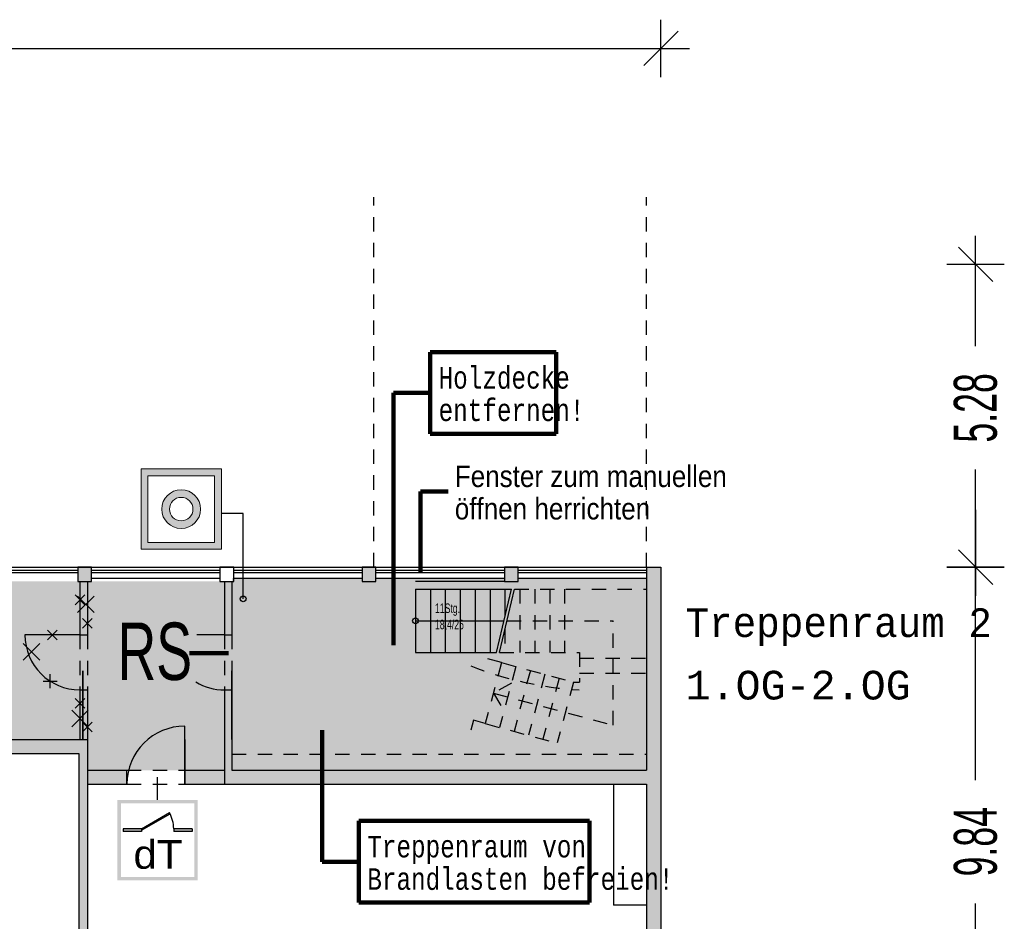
# Model space of a CAD drawing. Header units: metres. Extents: x -5 to 193, y -5 to 104.
# Tile 25 of 25: x 176 to 193, y 69 to 85. Entities that reach past the tile are written whole.
import ezdxf

# ---------------------------------------------------------------- set-up
doc = ezdxf.new("R2010")
doc.units = ezdxf.units.M
doc.header["$PDMODE"] = 65
for name, pattern in [('AUSGEZOGEN', [0]), ('LINIE_2', [0.45, 0.25, -0.2]), ('LINIE_9', [0.0003, 0, -0.0003])]:
    doc.linetypes.add(name, pattern=pattern)
for name, color, linetype, lineweight in [('XR$2$003METX_RAUMBESCHRIFTUNG_ENT', 7, 'Continuous', 13), ('XR$2$003STTXT_BAUTEILBESCHRIFTUNG', 7, 'Continuous', 13), ('XR$2$003UZ013_BETON_STAHLBETON', 8, 'Continuous', 13), ('XR$2$003WN111_ALLGEMEIN', 7, 'Continuous', 13), ('XR$2$004FE2DD_ZWEIDIMENSIONAL', 4, 'Continuous', 13), ('XR$2$004TT111_ALLGEMEIN', 7, 'Continuous', 13), ('XR$2$004TT2DD_ZWEIDIMENSIONAL', 4, 'Continuous', 13), ('XR$2$004TT999_SONSTIGES', 4, 'Continuous', 13), ('XR$2$004TTSYM_OEFFNUNGSSYMBOL', 4, 'Continuous', 13), ('XR$2$005BM999_SONSTIGES', 8, 'Continuous', 13), ('XR$2$005BMENT_ENTWURF', 8, 'Continuous', 13), ('XR$3$004TT2DD_ZWEIDIMENSIONAL', 4, 'Continuous', 13), ('XR$3$STANDARD', 7, 'Continuous', 25)]:
    doc.layers.add(name, color=color, linetype=linetype, lineweight=lineweight)
doc.styles.add('ARIAL', font='ARIAL.TTF')
doc.styles.add('LUCIDACONSOLE', font='LUCON.TTF')
doc.dimstyles.new('_DIMSTYLE_3', dxfattribs={"dimtxt": 0.75, "dimasz": 1, "dimexe": 0, "dimexo": 1e-06, "dimgap": 0.375, "dimtad": 0, "dimrnd": 0.01, "dimzin": 4, "dimdsep": 46, "dimtxsty": 'Standard', "dimblk1": 'ALL_ML_STRICH', "dimblk2": 'ALL_ML_STRICH', "dimsah": 1, "dimcen": 0, "dimse1": 1, "dimse2": 1, "dimadec": 0, "dimazin": 0, "dimtfac": 1, "dimtdec": 0, "dimtix": 1, "dimtmove": 2, "dimatfit": 3, "dimfxl": 1, "dimtzin": 0, "dimlwd": 0, "dimlwe": 25, "dimarcsym": 0})

# ---------------------------------------------------------------- blocks, each defined once
blk = doc.blocks.new('ALL_ML_STRICH')
at = {"color": 0, "linetype": 'ByBlock', "lineweight": -2}
for p, q in [((0, -0.5), (0, 0.5)), ((-0.3, -0.3), (0.3, 0.3)), ((-1, 0), (0.5, 0))]:
    blk.add_line(p, q, dxfattribs=at)
blk = doc.blocks.new('*D6')
at = {"layer": 'DEFPOINTS', "color": 0, "linetype": 'AUSGEZOGEN', "lineweight": 25}
for p in [(152.095, 84.158), (152.095, 80.393), (187.232, 75.118)]:
    blk.add_point(p, dxfattribs=at)
at = {"layer": 'XR$3$STANDARD', "color": 0, "linetype": 'AUSGEZOGEN', "lineweight": -2}
for p, q in [((152.095, 84.158), (168.476, 84.158)), ((171.07, 84.158), (187.232, 84.158))]:
    blk.add_line(p, q, dxfattribs=at)
at = {"layer": 'XR$3$STANDARD', "color": 0, "linetype": 'AUSGEZOGEN', "lineweight": 25, "rotation": 180}
blk.add_blockref('ALL_ML_STRICH', (152.095, 84.158), dxfattribs=at)
at = {"layer": 'XR$3$STANDARD', "color": 0, "linetype": 'AUSGEZOGEN', "lineweight": 25}
blk.add_blockref('ALL_ML_STRICH', (187.232, 84.158), dxfattribs=at)
at = {"layer": 'XR$3$STANDARD', "color": 0, "linetype": 'AUSGEZOGEN', "lineweight": 25, "insert": (169.773, 84.158), "char_height": 0.75, "width": 2.32969, "attachment_point": 5}
blk.add_mtext('\\W0.62;\\A1;{35.14\\H0.495000;\\S^ ;}', dxfattribs=at)
blk = doc.blocks.new('*D8')
at = {"layer": 'DEFPOINTS', "color": 0, "linetype": 'AUSGEZOGEN', "lineweight": 25}
for p in [(187.232, 75.118), (187.232, 65.273), (192.718, 65.273)]:
    blk.add_point(p, dxfattribs=at)
at = {"layer": 'XR$3$STANDARD', "color": 0, "linetype": 'AUSGEZOGEN', "lineweight": -2}
for p, q in [((192.718, 71.408), (192.718, 75.118)), ((192.718, 65.273), (192.718, 69.258))]:
    blk.add_line(p, q, dxfattribs=at)
at = {"layer": 'XR$3$STANDARD', "color": 0, "linetype": 'AUSGEZOGEN', "lineweight": 25}
for p, rotation in [((192.718, 75.118), 90), ((192.718, 65.273), -90.00000000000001)]:
    blk.add_blockref('ALL_ML_STRICH', p, dxfattribs=dict(at, rotation=rotation))
at = {"layer": 'XR$3$STANDARD', "color": 0, "linetype": 'AUSGEZOGEN', "lineweight": 25, "insert": (192.718, 70.333), "char_height": 0.75, "width": 1.86375, "attachment_point": 5, "rotation": 90}
blk.add_mtext('\\W0.62;\\A1;{9.84\\H0.495000;\\S^ ;}', dxfattribs=at)
blk = doc.blocks.new('*D9')
at = {"layer": 'DEFPOINTS', "color": 0, "linetype": 'AUSGEZOGEN', "lineweight": 25}
for p in [(152.095, 80.393), (187.232, 75.118), (192.718, 75.118)]:
    blk.add_point(p, dxfattribs=at)
at = {"layer": 'XR$3$STANDARD', "color": 0, "linetype": 'AUSGEZOGEN', "lineweight": -2}
for p, q in [((192.718, 78.968), (192.718, 80.393)), ((192.718, 75.118), (192.718, 76.818))]:
    blk.add_line(p, q, dxfattribs=at)
at = {"layer": 'XR$3$STANDARD', "color": 0, "linetype": 'AUSGEZOGEN', "lineweight": 25}
for p, rotation in [((192.718, 80.393), 90), ((192.718, 75.118), -90.00000000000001)]:
    blk.add_blockref('ALL_ML_STRICH', p, dxfattribs=dict(at, rotation=rotation))
at = {"layer": 'XR$3$STANDARD', "color": 0, "linetype": 'AUSGEZOGEN', "lineweight": 25, "insert": (192.718, 77.893), "char_height": 0.75, "width": 1.86375, "attachment_point": 5, "rotation": 90}
blk.add_mtext('\\W0.62;\\A1;{5.28\\H0.495000;\\S^ ;}', dxfattribs=at)

msp = doc.modelspace()

# ---------------------------------------------------------------- hatches: boundary and pattern name
at = {"layer": 'XR$2$003METX_RAUMBESCHRIFTUNG_ENT', "linetype": 'AUSGEZOGEN', "lineweight": 25}
for points in [[(177.232, 74.868), (177.102, 74.868), (177.102, 73.938), (177.232, 73.938)], [(179.622, 73.938), (179.752, 73.938), (179.752, 74.868), (179.622, 74.868)], [(177.102, 72.113), (177.232, 72.113), (177.232, 72.978), (177.102, 72.978)], [(179.622, 72.113), (179.752, 72.113), (179.752, 72.978), (179.622, 72.978)], [(185.133, 71.578), (184.123, 71.578), (184.123, 71.338), (185.133, 71.338)]]:
    msp.add_hatch(color=0, dxfattribs=at).paths.add_polyline_path(points)
at = {"layer": 'XR$2$004TT111_ALLGEMEIN', "linetype": 'AUSGEZOGEN', "lineweight": 25}
for points in [[(177.302, 75.118), (177.302, 74.868), (177.062, 74.868), (177.062, 75.118)], [(187.232, 75.118), (187.232, 65.273), (186.982, 65.273), (186.982, 71.338), (179.622, 71.338), (179.622, 72.113), (179.752, 72.113), (179.752, 71.578), (186.982, 71.578), (186.982, 75.118)], [(182.262, 75.118), (182.262, 74.868), (182.022, 74.868), (182.022, 75.118)], [(184.742, 75.118), (184.742, 74.868), (184.502, 74.868), (184.502, 75.118)], [(177.232, 72.113), (177.232, 65.523), (177.082, 65.523), (177.082, 71.873), (172.21, 71.873), (172.21, 72.003), (173.272, 72.003), (173.272, 72.113)]]:
    msp.add_hatch(color=0, dxfattribs=at).paths.add_polyline_path(points, flags=16)
at = {"layer": 'XR$3$STANDARD', "linetype": 'AUSGEZOGEN', "lineweight": 13}
h = msp.add_hatch(color=5, dxfattribs=at)
h.paths.add_polyline_path([(179.567, 76.829), (178.167, 76.829), (178.167, 75.429), (179.567, 75.429)])
h.paths.add_polyline_path([(179.447, 75.549), (178.287, 75.549), (178.287, 76.709), (179.447, 76.709)], flags=16)
h = msp.add_hatch(color=5, dxfattribs=at)
h.paths.add_polyline_path([(179.205, 76.129), (179.205, 76.135), (179.205, 76.141), (179.205, 76.146), (179.204, 76.152), (179.204, 76.158), (179.203, 76.164), (179.203, 76.17), (179.202, 76.176), (179.201, 76.182), (179.2, 76.187), (179.199, 76.193), (179.198, 76.199), (179.196, 76.205), (179.195, 76.211), (179.194, 76.216), (179.192, 76.222), (179.19, 76.228), (179.189, 76.233), (179.187, 76.239), (179.185, 76.244), (179.183, 76.25), (179.181, 76.255), (179.178, 76.261), (179.176, 76.266), (179.173, 76.272), (179.171, 76.277), (179.168, 76.282), (179.166, 76.287), (179.163, 76.293), (179.16, 76.298), (179.157, 76.303), (179.154, 76.308), (179.151, 76.313), (179.147, 76.318), (179.144, 76.323), (179.141, 76.327), (179.137, 76.332), (179.133, 76.337), (179.13, 76.341), (179.126, 76.346), (179.122, 76.351), (179.118, 76.355), (179.114, 76.359), (179.11, 76.364), (179.106, 76.368), (179.102, 76.372), (179.098, 76.376), (179.093, 76.38), (179.089, 76.384), (179.084, 76.388), (179.08, 76.391), (179.075, 76.395), (179.071, 76.399), (179.066, 76.402), (179.061, 76.406), (179.056, 76.409), (179.051, 76.412), (179.046, 76.415), (179.041, 76.419), (179.036, 76.422), (179.031, 76.424), (179.026, 76.427), (179.021, 76.43), (179.015, 76.433), (179.01, 76.435), (179.005, 76.438), (178.999, 76.44), (178.994, 76.442), (178.988, 76.444), (178.983, 76.446), (178.977, 76.448), (178.972, 76.45), (178.966, 76.452), (178.96, 76.454), (178.955, 76.455), (178.949, 76.457), (178.943, 76.458), (178.937, 76.459), (178.932, 76.461), (178.926, 76.462), (178.92, 76.463), (178.914, 76.464), (178.908, 76.464), (178.902, 76.465), (178.897, 76.466), (178.891, 76.466), (178.885, 76.466), (178.879, 76.467), (178.873, 76.467), (178.867, 76.467), (178.861, 76.467), (178.855, 76.467), (178.849, 76.466), (178.844, 76.466), (178.838, 76.466), (178.832, 76.465), (178.826, 76.464), (178.82, 76.464), (178.814, 76.463), (178.808, 76.462), (178.803, 76.461), (178.797, 76.459), (178.791, 76.458), (178.785, 76.457), (178.78, 76.455), (178.774, 76.454), (178.768, 76.452), (178.763, 76.45), (178.757, 76.448), (178.752, 76.446), (178.746, 76.444), (178.74, 76.442), (178.735, 76.44), (178.73, 76.438), (178.724, 76.435), (178.719, 76.433), (178.714, 76.43), (178.708, 76.427), (178.703, 76.424), (178.698, 76.422), (178.693, 76.419), (178.688, 76.415), (178.683, 76.412), (178.678, 76.409), (178.673, 76.406), (178.668, 76.402), (178.664, 76.399), (178.659, 76.395), (178.654, 76.391), (178.65, 76.388), (178.645, 76.384), (178.641, 76.38), (178.637, 76.376), (178.632, 76.372), (178.628, 76.368), (178.624, 76.364), (178.62, 76.359), (178.616, 76.355), (178.612, 76.351), (178.608, 76.346), (178.604, 76.341), (178.601, 76.337), (178.597, 76.332), (178.594, 76.327), (178.59, 76.323), (178.587, 76.318), (178.584, 76.313), (178.58, 76.308), (178.577, 76.303), (178.574, 76.298), (178.571, 76.293), (178.569, 76.287), (178.566, 76.282), (178.563, 76.277), (178.561, 76.272), (178.558, 76.266), (178.556, 76.261), (178.554, 76.255), (178.552, 76.25), (178.549, 76.244), (178.548, 76.239), (178.546, 76.233), (178.544, 76.228), (178.542, 76.222), (178.541, 76.216), (178.539, 76.211), (178.538, 76.205), (178.536, 76.199), (178.535, 76.193), (178.534, 76.187), (178.533, 76.182), (178.532, 76.176), (178.532, 76.17), (178.531, 76.164), (178.53, 76.158), (178.53, 76.152), (178.53, 76.146), (178.529, 76.141), (178.529, 76.135), (178.529, 76.129), (178.529, 76.123), (178.529, 76.117), (178.53, 76.111), (178.53, 76.105), (178.53, 76.099), (178.531, 76.093), (178.532, 76.088), (178.532, 76.082), (178.533, 76.076), (178.534, 76.07), (178.535, 76.064), (178.536, 76.058), (178.538, 76.053), (178.539, 76.047), (178.541, 76.041), (178.542, 76.036), (178.544, 76.03), (178.546, 76.024), (178.548, 76.019), (178.549, 76.013), (178.552, 76.008), (178.554, 76.002), (178.556, 75.997), (178.558, 75.991), (178.561, 75.986), (178.563, 75.981), (178.566, 75.975), (178.569, 75.97), (178.571, 75.965), (178.574, 75.96), (178.577, 75.955), (178.58, 75.95), (178.584, 75.945), (178.587, 75.94), (178.59, 75.935), (178.594, 75.93), (178.597, 75.925), (178.601, 75.921), (178.604, 75.916), (178.608, 75.911), (178.612, 75.907), (178.616, 75.903), (178.62, 75.898), (178.624, 75.894), (178.628, 75.89), (178.632, 75.886), (178.637, 75.882), (178.641, 75.878), (178.645, 75.874), (178.65, 75.87), (178.654, 75.866), (178.659, 75.862), (178.664, 75.859), (178.668, 75.855), (178.673, 75.852), (178.678, 75.849), (178.683, 75.845), (178.688, 75.842), (178.693, 75.839), (178.698, 75.836), (178.703, 75.833), (178.708, 75.83), (178.714, 75.828), (178.719, 75.825), (178.724, 75.822), (178.73, 75.82), (178.735, 75.818), (178.74, 75.815), (178.746, 75.813), (178.752, 75.811), (178.757, 75.809), (178.763, 75.807), (178.768, 75.806), (178.774, 75.804), (178.78, 75.802), (178.785, 75.801), (178.791, 75.799), (178.797, 75.798), (178.803, 75.797), (178.808, 75.796), (178.814, 75.795), (178.82, 75.794), (178.826, 75.793), (178.832, 75.793), (178.838, 75.792), (178.844, 75.792), (178.849, 75.791), (178.855, 75.791), (178.861, 75.791), (178.867, 75.791), (178.873, 75.791), (178.879, 75.791), (178.885, 75.791), (178.891, 75.792), (178.897, 75.792), (178.902, 75.793), (178.908, 75.793), (178.914, 75.794), (178.92, 75.795), (178.926, 75.796), (178.932, 75.797), (178.937, 75.798), (178.943, 75.799), (178.949, 75.801), (178.955, 75.802), (178.96, 75.804), (178.966, 75.806), (178.972, 75.807), (178.977, 75.809), (178.983, 75.811), (178.988, 75.813), (178.994, 75.815), (178.999, 75.818), (179.005, 75.82), (179.01, 75.822), (179.015, 75.825), (179.021, 75.828), (179.026, 75.83), (179.031, 75.833), (179.036, 75.836), (179.041, 75.839), (179.046, 75.842), (179.051, 75.845), (179.056, 75.849), (179.061, 75.852), (179.066, 75.855), (179.071, 75.859), (179.075, 75.862), (179.08, 75.866), (179.084, 75.87), (179.089, 75.874), (179.093, 75.878), (179.098, 75.882), (179.102, 75.886), (179.106, 75.89), (179.11, 75.894), (179.114, 75.898), (179.118, 75.903), (179.122, 75.907), (179.126, 75.911), (179.13, 75.916), (179.133, 75.921), (179.137, 75.925), (179.141, 75.93), (179.144, 75.935), (179.147, 75.94), (179.151, 75.945), (179.154, 75.95), (179.157, 75.955), (179.16, 75.96), (179.163, 75.965), (179.166, 75.97), (179.168, 75.975), (179.171, 75.981), (179.173, 75.986), (179.176, 75.991), (179.178, 75.997), (179.181, 76.002), (179.183, 76.008), (179.185, 76.013), (179.187, 76.019), (179.189, 76.024), (179.19, 76.03), (179.192, 76.036), (179.194, 76.041), (179.195, 76.047), (179.196, 76.053), (179.198, 76.058), (179.199, 76.064), (179.2, 76.07), (179.201, 76.076), (179.202, 76.082), (179.203, 76.088), (179.203, 76.093), (179.204, 76.099), (179.204, 76.105), (179.205, 76.111), (179.205, 76.117), (179.205, 76.123)])
h.paths.add_polyline_path([(179.072, 76.132), (179.072, 76.129), (179.072, 76.125), (179.072, 76.122), (179.071, 76.118), (179.071, 76.114), (179.071, 76.111), (179.071, 76.107), (179.07, 76.104), (179.07, 76.1), (179.069, 76.097), (179.069, 76.093), (179.068, 76.09), (179.067, 76.086), (179.066, 76.083), (179.066, 76.079), (179.065, 76.076), (179.064, 76.072), (179.063, 76.069), (179.062, 76.066), (179.061, 76.062), (179.059, 76.059), (179.058, 76.055), (179.057, 76.052), (179.055, 76.049), (179.054, 76.046), (179.053, 76.042), (179.051, 76.039), (179.049, 76.036), (179.048, 76.033), (179.046, 76.03), (179.044, 76.026), (179.043, 76.023), (179.041, 76.02), (179.039, 76.017), (179.037, 76.014), (179.035, 76.011), (179.033, 76.008), (179.031, 76.006), (179.028, 76.003), (179.026, 76), (179.024, 75.997), (179.022, 75.995), (179.019, 75.992), (179.017, 75.989), (179.014, 75.987), (179.012, 75.984), (179.009, 75.982), (179.007, 75.979), (179.004, 75.977), (179.001, 75.974), (178.999, 75.972), (178.996, 75.97), (178.993, 75.968), (178.99, 75.965), (178.987, 75.963), (178.984, 75.961), (178.982, 75.959), (178.979, 75.957), (178.976, 75.955), (178.973, 75.953), (178.969, 75.952), (178.966, 75.95), (178.963, 75.948), (178.96, 75.946), (178.957, 75.945), (178.954, 75.943), (178.95, 75.942), (178.947, 75.94), (178.944, 75.939), (178.94, 75.938), (178.937, 75.936), (178.934, 75.935), (178.93, 75.934), (178.927, 75.933), (178.924, 75.932), (178.92, 75.931), (178.917, 75.93), (178.913, 75.929), (178.91, 75.929), (178.906, 75.928), (178.903, 75.927), (178.899, 75.927), (178.896, 75.926), (178.892, 75.926), (178.889, 75.925), (178.885, 75.925), (178.881, 75.925), (178.878, 75.924), (178.874, 75.924), (178.871, 75.924), (178.867, 75.924), (178.864, 75.924), (178.86, 75.924), (178.856, 75.924), (178.853, 75.925), (178.849, 75.925), (178.846, 75.925), (178.842, 75.926), (178.839, 75.926), (178.835, 75.927), (178.832, 75.927), (178.828, 75.928), (178.825, 75.929), (178.821, 75.929), (178.818, 75.93), (178.814, 75.931), (178.811, 75.932), (178.807, 75.933), (178.804, 75.934), (178.8, 75.935), (178.797, 75.936), (178.794, 75.938), (178.79, 75.939), (178.787, 75.94), (178.784, 75.942), (178.781, 75.943), (178.777, 75.945), (178.774, 75.946), (178.771, 75.948), (178.768, 75.95), (178.765, 75.952), (178.762, 75.953), (178.759, 75.955), (178.756, 75.957), (178.753, 75.959), (178.75, 75.961), (178.747, 75.963), (178.744, 75.965), (178.741, 75.968), (178.738, 75.97), (178.736, 75.972), (178.733, 75.974), (178.73, 75.977), (178.728, 75.979), (178.725, 75.982), (178.722, 75.984), (178.72, 75.987), (178.717, 75.989), (178.715, 75.992), (178.713, 75.995), (178.71, 75.997), (178.708, 76), (178.706, 76.003), (178.704, 76.006), (178.702, 76.008), (178.7, 76.011), (178.697, 76.014), (178.696, 76.017), (178.694, 76.02), (178.692, 76.023), (178.69, 76.026), (178.688, 76.03), (178.686, 76.033), (178.685, 76.036), (178.683, 76.039), (178.682, 76.042), (178.68, 76.046), (178.679, 76.049), (178.677, 76.052), (178.676, 76.055), (178.675, 76.059), (178.674, 76.062), (178.673, 76.066), (178.671, 76.069), (178.67, 76.072), (178.669, 76.076), (178.669, 76.079), (178.668, 76.083), (178.667, 76.086), (178.666, 76.09), (178.666, 76.093), (178.665, 76.097), (178.664, 76.1), (178.664, 76.104), (178.664, 76.107), (178.663, 76.111), (178.663, 76.114), (178.663, 76.118), (178.663, 76.122), (178.663, 76.125), (178.662, 76.129), (178.663, 76.132), (178.663, 76.136), (178.663, 76.139), (178.663, 76.143), (178.663, 76.147), (178.664, 76.15), (178.664, 76.154), (178.664, 76.157), (178.665, 76.161), (178.666, 76.164), (178.666, 76.168), (178.667, 76.171), (178.668, 76.175), (178.669, 76.178), (178.669, 76.182), (178.67, 76.185), (178.671, 76.189), (178.673, 76.192), (178.674, 76.195), (178.675, 76.199), (178.676, 76.202), (178.677, 76.205), (178.679, 76.209), (178.68, 76.212), (178.682, 76.215), (178.683, 76.218), (178.685, 76.222), (178.686, 76.225), (178.688, 76.228), (178.69, 76.231), (178.692, 76.234), (178.694, 76.237), (178.696, 76.24), (178.697, 76.243), (178.7, 76.246), (178.702, 76.249), (178.704, 76.252), (178.706, 76.255), (178.708, 76.258), (178.71, 76.26), (178.713, 76.263), (178.715, 76.266), (178.717, 76.268), (178.72, 76.271), (178.722, 76.273), (178.725, 76.276), (178.728, 76.278), (178.73, 76.281), (178.733, 76.283), (178.736, 76.286), (178.738, 76.288), (178.741, 76.29), (178.744, 76.292), (178.747, 76.294), (178.75, 76.296), (178.753, 76.298), (178.756, 76.3), (178.759, 76.302), (178.762, 76.304), (178.765, 76.306), (178.768, 76.308), (178.771, 76.309), (178.774, 76.311), (178.777, 76.313), (178.781, 76.314), (178.784, 76.316), (178.787, 76.317), (178.79, 76.318), (178.794, 76.32), (178.797, 76.321), (178.8, 76.322), (178.804, 76.323), (178.807, 76.324), (178.811, 76.325), (178.814, 76.326), (178.818, 76.327), (178.821, 76.328), (178.825, 76.329), (178.828, 76.33), (178.832, 76.33), (178.835, 76.331), (178.839, 76.331), (178.842, 76.332), (178.846, 76.332), (178.849, 76.333), (178.853, 76.333), (178.856, 76.333), (178.86, 76.333), (178.864, 76.333), (178.867, 76.333), (178.871, 76.333), (178.874, 76.333), (178.878, 76.333), (178.881, 76.333), (178.885, 76.333), (178.889, 76.332), (178.892, 76.332), (178.896, 76.331), (178.899, 76.331), (178.903, 76.33), (178.906, 76.33), (178.91, 76.329), (178.913, 76.328), (178.917, 76.327), (178.92, 76.326), (178.924, 76.325), (178.927, 76.324), (178.93, 76.323), (178.934, 76.322), (178.937, 76.321), (178.94, 76.32), (178.944, 76.318), (178.947, 76.317), (178.95, 76.316), (178.954, 76.314), (178.957, 76.313), (178.96, 76.311), (178.963, 76.309), (178.966, 76.308), (178.969, 76.306), (178.973, 76.304), (178.976, 76.302), (178.979, 76.3), (178.982, 76.298), (178.984, 76.296), (178.987, 76.294), (178.99, 76.292), (178.993, 76.29), (178.996, 76.288), (178.999, 76.286), (179.001, 76.283), (179.004, 76.281), (179.007, 76.278), (179.009, 76.276), (179.012, 76.273), (179.014, 76.271), (179.017, 76.268), (179.019, 76.266), (179.022, 76.263), (179.024, 76.26), (179.026, 76.258), (179.028, 76.255), (179.031, 76.252), (179.033, 76.249), (179.035, 76.246), (179.037, 76.243), (179.039, 76.24), (179.041, 76.237), (179.043, 76.234), (179.044, 76.231), (179.046, 76.228), (179.048, 76.225), (179.049, 76.222), (179.051, 76.218), (179.053, 76.215), (179.054, 76.212), (179.055, 76.209), (179.057, 76.205), (179.058, 76.202), (179.059, 76.199), (179.061, 76.195), (179.062, 76.192), (179.063, 76.189), (179.064, 76.185), (179.065, 76.182), (179.066, 76.178), (179.066, 76.175), (179.067, 76.171), (179.068, 76.168), (179.069, 76.164), (179.069, 76.161), (179.07, 76.157), (179.07, 76.154), (179.071, 76.15), (179.071, 76.147), (179.071, 76.143), (179.071, 76.139), (179.072, 76.136)], flags=16)
at = {"layer": 'XR$3$STANDARD', "linetype": 'AUSGEZOGEN', "lineweight": 25, "true_color": 0xc4ffc4}
h = msp.add_hatch(color=254, dxfattribs=at)
h.paths.add_polyline_path([(177.102, 74.868), (152.342, 74.868), (152.342, 72.113), (177.102, 72.113)])
h.paths.add_polyline_path([(173.974, 73.3), (172.974, 73.3), (172.974, 74.7), (173.974, 74.7)], flags=16)
for points in [[(179.622, 74.868), (177.232, 74.868), (177.232, 72.113), (179.622, 72.113)], [(177.232, 73.938), (177.102, 73.938), (177.102, 72.978), (177.232, 72.978)], [(179.622, 71.578), (179.622, 72.113), (177.232, 72.113), (177.232, 71.578)]]:
    msp.add_hatch(color=254, dxfattribs=at).paths.add_polyline_path(points)
at = {"layer": 'XR$3$STANDARD', "linetype": 'AUSGEZOGEN', "lineweight": 25, "true_color": 0x8cff8c}
h = msp.add_hatch(color=91, dxfattribs=at)
h.paths.add_polyline_path([(186.982, 74.928), (179.752, 74.928), (179.752, 71.578), (186.982, 71.578)])
h.paths.add_polyline_path([(181.429, 74.584), (181.429, 73.184), (180.429, 73.184), (180.429, 74.584)], flags=16)
for points in [[(180.429, 73.184), (181.429, 73.184), (181.429, 74.584), (180.429, 74.584)], [(179.752, 73.938), (179.622, 73.938), (179.622, 72.978), (179.752, 72.978)]]:
    msp.add_hatch(color=91, dxfattribs=at).paths.add_polyline_path(points)
at = {"layer": 'XR$3$STANDARD', "linetype": 'AUSGEZOGEN', "lineweight": 140}
h = msp.add_hatch(color=1, dxfattribs=at)
h.paths.add_polyline_path([(179.009, 74.327), (177.609, 74.327), (177.609, 72.927), (179.009, 72.927)])
h.paths.add_polyline_path([(177.669, 74.267), (178.949, 74.267), (178.949, 72.987), (177.669, 72.987)], flags=16)
at = {"layer": 'XR$3$STANDARD', "linetype": 'AUSGEZOGEN', "lineweight": 25}
for points in [[(177.232, 71.338), (177.922, 71.338), (177.922, 71.339), (177.922, 71.578), (177.232, 71.578)], [(178.932, 71.338), (179.622, 71.338), (179.622, 71.578), (178.932, 71.578)]]:
    msp.add_hatch(color=0, dxfattribs=at).paths.add_polyline_path(points)
at = {"layer": 'XR$3$STANDARD', "linetype": 'LINIE_9', "lineweight": 140}
h = msp.add_hatch(color=0, dxfattribs=at)
h.paths.add_polyline_path([(179.156, 71.06), (177.756, 71.06), (177.756, 69.66), (179.156, 69.66)])
h.paths.add_polyline_path([(177.816, 71), (179.096, 71), (179.096, 69.72), (177.816, 69.72)], flags=16)
at = {"layer": 'XR$3$STANDARD', "linetype": 'AUSGEZOGEN', "lineweight": 140}
for points in [[(178.176, 70.56), (178.176, 70.535), (178.672, 70.821), (178.661, 70.84)], [(178.176, 70.51), (178.176, 70.56), (177.856, 70.56), (177.856, 70.51)], [(179.056, 70.51), (179.056, 70.56), (178.736, 70.56), (178.736, 70.51)]]:
    msp.add_hatch(color=0, dxfattribs=at).paths.add_polyline_path(points)

# ---------------------------------------------------------------- linework, layer by layer
at = {"layer": 'XR$2$003METX_RAUMBESCHRIFTUNG_ENT', "color": 0, "linetype": 'AUSGEZOGEN', "lineweight": 25}
for p, q in [((177.102, 74.868), (177.102, 73.938)), ((177.232, 74.868), (177.232, 73.938)), ((179.622, 74.868), (179.622, 73.938)), ((179.752, 74.868), (179.752, 73.938)), ((177.017, 74.463), (177.187, 74.633)), ((177.017, 74.633), (177.187, 74.463)), ((177.147, 74.054), (177.317, 74.224)), ((177.147, 74.224), (177.317, 74.054)), ((176.537, 73.853), (176.707, 74.022)), ((176.537, 74.022), (176.707, 73.853)), ((177.102, 73.938), (177.232, 73.938)), ((179.622, 73.938), (179.752, 73.938)), ((176.583, 73.01), (176.583, 73.251)), ((176.462, 73.13), (176.703, 73.13)), ((177.102, 72.978), (177.102, 72.113)), ((177.102, 72.978), (177.232, 72.978)), ((177.232, 72.978), (177.232, 72.113)), ((179.622, 72.978), (179.622, 72.113)), ((179.622, 72.978), (179.752, 72.978)), ((179.752, 72.978), (179.752, 72.113)), ((177.017, 72.658), (177.187, 72.828)), ((177.017, 72.828), (177.187, 72.658)), ((177.147, 72.249), (177.317, 72.419)), ((177.147, 72.419), (177.317, 72.249))]:
    msp.add_line(p, q, dxfattribs=at)
at = {"layer": 'XR$2$003METX_RAUMBESCHRIFTUNG_ENT', "color": 2, "linetype": 'AUSGEZOGEN', "lineweight": 25}
msp.add_line((177.102, 73.938), (176.142, 73.938), dxfattribs=at)
at = {"layer": 'XR$2$003METX_RAUMBESCHRIFTUNG_ENT', "color": 2, "linetype": 'LINIE_2', "lineweight": 25}
for p, q in [((177.102, 73.938), (177.102, 72.978)), ((177.232, 73.938), (177.232, 72.978)), ((179.622, 73.938), (179.622, 72.978)), ((179.752, 73.938), (179.752, 72.978))]:
    msp.add_line(p, q, dxfattribs=at)
at = {"layer": 'XR$2$003METX_RAUMBESCHRIFTUNG_ENT', "color": 2, "linetype": 'AUSGEZOGEN', "lineweight": 25}
msp.add_arc((177.102, 73.938), 0.96, 180, 270, dxfattribs=at)
at = {"layer": 'XR$2$003STTXT_BAUTEILBESCHRIFTUNG', "color": 1, "linetype": 'AUSGEZOGEN', "lineweight": 25}
for p, q in [((152.502, 75.118), (186.982, 75.118)), ((177.302, 74.928), (179.542, 74.928)), ((179.782, 74.928), (182.022, 74.928)), ((182.262, 74.928), (184.502, 74.928)), ((184.742, 74.928), (186.982, 74.928))]:
    msp.add_line(p, q, dxfattribs=at)
at = {"layer": 'XR$2$003UZ013_BETON_STAHLBETON', "color": 0, "linetype": 'AUSGEZOGEN', "lineweight": 25}
for p, q in [((174.822, 75.068), (177.062, 75.068)), ((177.302, 75.068), (179.542, 75.068)), ((179.782, 75.068), (182.022, 75.068)), ((182.262, 75.068), (184.502, 75.068)), ((184.742, 75.068), (186.982, 75.068)), ((177.062, 75.018), (174.822, 75.018)), ((179.542, 75.018), (177.302, 75.018)), ((182.022, 75.018), (179.782, 75.018)), ((184.502, 75.018), (182.262, 75.018)), ((186.982, 75.018), (184.742, 75.018))]:
    msp.add_line(p, q, dxfattribs=at)
at = {"layer": 'XR$2$003WN111_ALLGEMEIN', "color": 2, "linetype": 'AUSGEZOGEN', "lineweight": 25}
for p, q in [((186.982, 75.118), (186.982, 71.578)), ((186.982, 75.118), (187.232, 75.118)), ((187.232, 75.118), (187.232, 65.273)), ((173.272, 72.113), (177.232, 72.113)), ((177.232, 72.113), (177.232, 65.523)), ((178.932, 72.113), (178.932, 71.338)), ((179.622, 72.113), (179.622, 71.338)), ((179.752, 72.113), (179.752, 71.578)), ((172.21, 71.873), (177.082, 71.873)), ((177.082, 71.873), (177.082, 65.523)), ((177.232, 71.578), (177.922, 71.578)), ((178.932, 71.578), (179.622, 71.578)), ((179.752, 71.578), (186.982, 71.578)), ((177.232, 71.338), (177.922, 71.338)), ((178.932, 71.338), (186.982, 71.338)), ((186.402, 71.338), (186.402, 69.228)), ((186.982, 71.338), (186.982, 65.273)), ((186.982, 69.228), (186.402, 69.228))]:
    msp.add_line(p, q, dxfattribs=at)
for points in [[(177.062, 75.118), (177.062, 74.868), (177.302, 74.868), (177.302, 75.118), (177.062, 75.118)], [(179.542, 75.118), (179.542, 74.868), (179.782, 74.868), (179.782, 75.118), (179.542, 75.118)], [(182.022, 75.118), (182.022, 74.868), (182.262, 74.868), (182.262, 75.118), (182.022, 75.118)], [(184.502, 75.118), (184.502, 74.868), (184.742, 74.868), (184.742, 75.118), (184.502, 75.118)]]:
    msp.add_lwpolyline(points, close=True, dxfattribs=at)
at = {"layer": 'XR$2$004FE2DD_ZWEIDIMENSIONAL', "color": 1, "linetype": 'AUSGEZOGEN', "lineweight": 25}
for p, q in [((179.622, 73.938), (179.142, 73.938)), ((177.152, 73.313), (177.152, 72.113)), ((179.752, 73.313), (179.752, 72.113))]:
    msp.add_line(p, q, dxfattribs=at)
msp.add_arc((179.622, 73.938), 0.96, 238.6266, 270, dxfattribs=at)
at = {"layer": 'XR$2$004TT999_SONSTIGES', "color": 6, "linetype": 'AUSGEZOGEN', "lineweight": 25}
for p, q in [((184.502, 74.868), (182.955, 74.868)), ((182.952, 74.733), (182.952, 73.633)), ((182.952, 74.733), (184.625, 74.733)), ((183.212, 74.733), (183.212, 73.633)), ((183.472, 74.733), (183.472, 73.633)), ((183.732, 74.733), (183.732, 73.633)), ((183.992, 74.733), (183.992, 73.633)), ((184.252, 74.733), (184.252, 73.633)), ((184.365, 73.633), (184.625, 74.733)), ((184.416, 73.633), (184.676, 74.733)), ((184.512, 74.733), (184.512, 74.257)), ((182.952, 74.183), (184.495, 74.183)), ((182.952, 73.633), (184.365, 73.633))]:
    msp.add_line(p, q, dxfattribs=at)
at = {"layer": 'XR$2$004TT999_SONSTIGES', "color": 254, "linetype": 'LINIE_2', "lineweight": 25, "true_color": 0xf0f0b4}
for p, q in [((184.676, 74.733), (186.982, 74.733)), ((184.772, 74.733), (184.772, 73.633)), ((185.032, 74.733), (185.032, 73.633)), ((185.292, 74.733), (185.292, 73.633)), ((185.552, 74.733), (185.552, 73.633)), ((184.546, 74.183), (186.397, 74.183)), ((186.397, 72.362), (186.397, 74.183)), ((184.512, 74.04), (184.512, 73.633)), ((184.453, 73.454), (184.127, 73.541)), ((184.416, 73.633), (185.812, 73.633)), ((185.812, 73.633), (185.812, 73.116)), ((185.812, 73.533), (186.982, 73.533)), ((184.453, 73.454), (184.167, 72.391)), ((184.704, 73.386), (184.419, 72.324)), ((184.453, 73.454), (185.708, 73.116)), ((184.955, 73.319), (184.67, 72.256)), ((185.206, 73.251), (184.921, 72.189)), ((185.457, 73.184), (185.172, 72.121)), ((185.812, 73.273), (186.982, 73.273)), ((184.626, 73.096), (184.31, 72.922)), ((185.708, 73.116), (185.423, 72.054)), ((185.708, 73.116), (185.812, 73.116)), ((184.31, 72.922), (186.397, 72.362)), ((184.31, 72.922), (184.496, 72.613)), ((183.963, 72.454), (183.917, 72.277)), ((184.167, 72.391), (183.963, 72.454)), ((184.167, 72.391), (185.423, 72.054))]:
    msp.add_line(p, q, dxfattribs=at)
at = {"layer": 'XR$2$004TT999_SONSTIGES', "color": 6, "linetype": 'AUSGEZOGEN', "lineweight": 25}
msp.add_circle((182.952, 74.183), 0.05, dxfattribs=at)
at = {"layer": 'XR$2$004TT999_SONSTIGES', "color": 254, "linetype": 'LINIE_2', "lineweight": 25, "true_color": 0xf0f0b4}
msp.add_arc((186.178, 79.115), 6.148, 248.4292, 266.5022, dxfattribs=at)
at = {"layer": 'XR$2$004TTSYM_OEFFNUNGSSYMBOL', "color": 5, "linetype": 'AUSGEZOGEN', "lineweight": 25}
for p, q in [((177.348, 74.325), (177.06, 74.613)), ((177.06, 74.325), (177.348, 74.613)), ((176.401, 73.498), (176.113, 73.786)), ((176.113, 73.498), (176.401, 73.786)), ((177.152, 73.313), (177.152, 72.113)), ((177.152, 72.113), (177.152, 73.313)), ((179.752, 72.113), (179.752, 73.313)), ((179.752, 72.113), (179.752, 73.313)), ((177.246, 72.337), (176.958, 72.625)), ((176.958, 72.337), (177.246, 72.625)), ((177.152, 72.113), (177.152, 72.759))]:
    msp.add_line(p, q, dxfattribs=at)
at = {"layer": 'XR$2$005BM999_SONSTIGES', "color": 0, "linetype": 'AUSGEZOGEN', "lineweight": 25}
for p, q in [((178.932, 71.338), (178.932, 72.348)), ((177.922, 71.338), (177.922, 71.578))]:
    msp.add_line(p, q, dxfattribs=at)
msp.add_arc((178.932, 71.338), 1.01, 90, 180, dxfattribs=at)
at = {"layer": 'XR$2$005BMENT_ENTWURF', "color": 254, "linetype": 'LINIE_2', "lineweight": 25, "true_color": 0xf0f0b4}
for p, q in [((182.227, 75.118), (182.227, 81.567)), ((186.982, 75.118), (186.982, 81.567)), ((179.752, 71.858), (186.982, 71.858)), ((177.922, 71.578), (178.932, 71.578)), ((177.922, 71.338), (178.932, 71.338))]:
    msp.add_line(p, q, dxfattribs=at)
at = {"layer": 'XR$3$STANDARD', "color": 1, "linetype": 'AUSGEZOGEN', "lineweight": 140}
for p, q in [((185.403, 78.866), (183.206, 78.866)), ((183.206, 78.866), (183.206, 77.442)), ((185.403, 77.442), (185.403, 78.866)), ((182.568, 78.154), (182.568, 73.757)), ((183.206, 78.154), (182.568, 78.154)), ((183.206, 77.442), (185.403, 77.442)), ((183.52, 76.436), (183.041, 76.436)), ((183.041, 76.436), (183.041, 75.018)), ((179.009, 73.616), (179.694, 73.616)), ((181.325, 69.985), (181.325, 72.275)), ((181.963, 70.697), (181.963, 69.273)), ((185.983, 70.697), (181.963, 70.697)), ((185.983, 69.273), (185.983, 70.697)), ((181.963, 69.985), (181.325, 69.985)), ((181.963, 69.273), (185.983, 69.273))]:
    msp.add_line(p, q, dxfattribs=at)
at = {"layer": 'XR$3$STANDARD', "color": 3, "linetype": 'AUSGEZOGEN', "lineweight": 13}
for p, q in [((179.567, 76.829), (178.167, 76.829)), ((178.167, 76.829), (178.167, 75.429)), ((179.567, 75.429), (179.567, 76.829)), ((178.167, 75.429), (179.567, 75.429))]:
    msp.add_line(p, q, dxfattribs=at)
at = {"layer": 'XR$3$STANDARD', "color": 1, "linetype": 'AUSGEZOGEN', "lineweight": 13}
for p, q in [((179.447, 76.709), (178.287, 76.709)), ((178.287, 76.709), (178.287, 75.549)), ((179.447, 75.549), (179.447, 76.709)), ((178.287, 75.549), (179.447, 75.549))]:
    msp.add_line(p, q, dxfattribs=at)
at = {"layer": 'XR$3$STANDARD', "color": 0, "linetype": 'AUSGEZOGEN', "lineweight": 25}
for p, q in [((179.948, 76.05), (179.584, 76.05)), ((179.948, 74.566), (179.948, 76.05)), ((178.456, 71.06), (178.456, 71.458))]:
    msp.add_line(p, q, dxfattribs=at)
at = {"layer": 'XR$3$STANDARD', "color": 1, "linetype": 'AUSGEZOGEN', "lineweight": 25}
for p, q in [((178.176, 70.56), (178.661, 70.84)), ((178.176, 70.535), (178.672, 70.821)), ((178.176, 70.56), (177.856, 70.56)), ((177.856, 70.56), (177.856, 70.51)), ((178.176, 70.56), (178.176, 70.51)), ((179.056, 70.56), (178.736, 70.56)), ((178.736, 70.56), (178.736, 70.51)), ((179.056, 70.56), (179.056, 70.51)), ((178.176, 70.51), (177.856, 70.51)), ((179.056, 70.51), (178.736, 70.51))]:
    msp.add_line(p, q, dxfattribs=at)
at = {"layer": 'XR$3$STANDARD', "color": 5, "linetype": 'AUSGEZOGEN', "lineweight": 13}
for radius in [0.338, 0.205]:
    msp.add_circle((178.867, 76.129), radius, dxfattribs=at)
at = {"layer": 'XR$3$STANDARD', "color": 0, "linetype": 'AUSGEZOGEN', "lineweight": 25}
msp.add_circle((179.948, 74.566), 0.05, dxfattribs=at)
at = {"layer": 'XR$3$STANDARD', "color": 1, "linetype": 'AUSGEZOGEN', "lineweight": 25}
msp.add_arc((178.176, 70.56), 0.56, 0, 30, dxfattribs=at)

# ---------------------------------------------------------------- texts
at = {"layer": 'XR$2$004TT2DD_ZWEIDIMENSIONAL', "color": 0, "linetype": 'AUSGEZOGEN', "lineweight": 25, "insert": (183.292, 74.485), "char_height": 0.166, "width": 0.81254, "attachment_point": 1, "line_spacing_factor": 1.024096}
msp.add_mtext('\\W0.68;11Stg.\\~\\P18,4/26', dxfattribs=at)
at = {"layer": 'XR$2$004TT2DD_ZWEIDIMENSIONAL', "color": 0, "linetype": 'AUSGEZOGEN', "lineweight": 25, "char_height": 0.5, "attachment_point": 7, "style": 'LUCIDACONSOLE'}
for s, insert, width in [('\\W0.97;Treppenraum\\~2', (187.66, 73.743), 6.2115), ('\\W1.03;1.OG-2.OG', (187.66, 72.804), 4.60795)]:
    msp.add_mtext(s, dxfattribs=dict(at, insert=insert, width=width))
at = {"layer": 'XR$3$004TT2DD_ZWEIDIMENSIONAL', "color": 0, "linetype": 'AUSGEZOGEN', "lineweight": 140, "char_height": 0.375, "attachment_point": 1, "line_spacing_factor": 0.903614}
for s, insert, width, style in [('{\\fLucida Console|i0|b0;\\H0.375000;\\W0.800000;\\C7;Holzdecke}\\P{\\fLucida Console|i0|b0;\\H0.375000;\\W0.800000;\\C7;entfernen!}\\P', (183.355, 78.604), 3.05468, 'LUCIDACONSOLE'), ('{\\fArial|i0|b0;\\H0.375000;\\W0.866667;\\C7;Fenster zum manuellen}\\P{\\fArial|i0|b0;\\H0.375000;\\W0.866667;\\C7;öffnen herrichten}\\P', (183.637, 76.889), 4.93249, 'ARIAL'), ('{\\fLucida Console|i0|b0;\\H0.375000;\\W0.800000;\\C7;Treppenraum von}\\P{\\fLucida Console|i0|b0;\\H0.375000;\\W0.800000;\\C7;Brandlasten befreien!}\\P', (182.112, 70.435), 6.24237, 'LUCIDACONSOLE')]:
    msp.add_mtext(s, dxfattribs=dict(at, insert=insert, width=width, style=style))
at = {"layer": 'XR$3$STANDARD', "color": 0, "linetype": 'AUSGEZOGEN', "lineweight": 25, "attachment_point": 7, "style": 'ARIAL'}
for s, insert, char_height, width in [('\\W0.67;RS', (177.756, 73.138), 1, 1.50314), ('\\W1.05;dT', (178.035, 69.855), 0.5, 1.07943)]:
    msp.add_mtext(s, dxfattribs=dict(at, insert=insert, char_height=char_height, width=width))

# ---------------------------------------------------------------- dimensions: what is measured, and where the dimension line sits
at = {"layer": 'XR$3$STANDARD', "color": 0, "linetype": 'AUSGEZOGEN', "lineweight": 25}
dim = msp.add_linear_dim(base=(187.232, 84.158), p1=(152.095, 80.393), p2=(187.232, 75.118), dimstyle='_DIMSTYLE_3', override={"dimpost": '<>', "dimclrd": 0, "dimclre": 0, "dimclrt": 0, "dimlwd": 0, "dimlwe": 25}, dxfattribs=at)
dim.commit()
dim.dimension.update_dxf_attribs({"geometry": '*D6', "text_midpoint": (169.773, 84.158)})
for base, p1, p2, picture, middle in [((192.718160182, 80.392508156), (187.232417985, 75.117508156), (152.094917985, 80.392508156), '*D9', (192.718160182, 77.892508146)), ((192.718160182, 75.117508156), (187.232417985, 65.272508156), (187.232417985, 75.117508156), '*D8', (192.718160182, 70.332508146))]:
    dim = msp.add_linear_dim(base=base, p1=p1, p2=p2, angle=90, dimstyle='_DIMSTYLE_3', override={"dimpost": '<>', "dimclrd": 0, "dimclre": 0, "dimclrt": 0, "dimlwd": 0, "dimlwe": 25}, dxfattribs=at)
    dim.commit()
    dim.dimension.update_dxf_attribs({"geometry": picture, "text_midpoint": middle})

doc.saveas('drawing.dxf')
